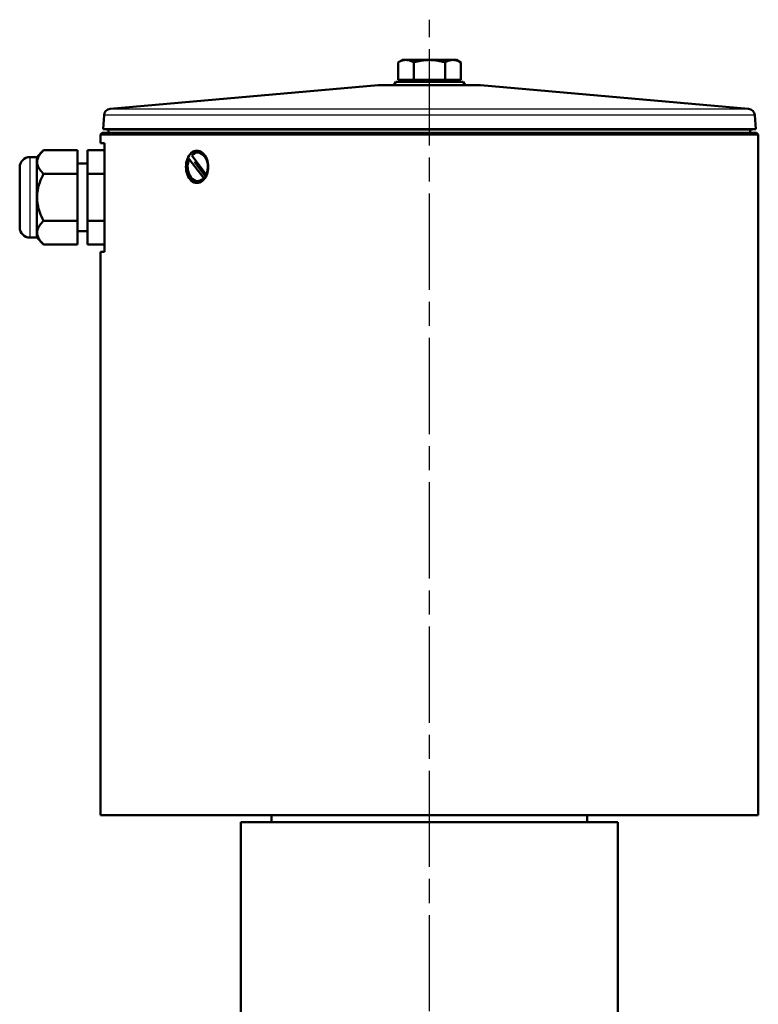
# Model space of a CAD drawing. Header units: millimetres. Extents: x 85 to 931, y 215 to 1219.
# Tile 4 of 5: x 227 to 444, y 926 to 1216. Entities that reach past the tile are written whole.
import ezdxf

# ---------------------------------------------------------------- set-up
doc = ezdxf.new("R2010")
doc.units = ezdxf.units.MM
doc.header["$LTSCALE"] = 5
doc.linetypes.add('CHAIN', pattern=[0.3543, 0.2362, -0.0295, 0.0591, -0.0295])
for name, color, linetype, lineweight in [('Mittellinie(DIN)', 4, 'CHAIN', 25), ('Sichtbare Kanten(DIN)', 7, 'Continuous', 50), ('Sichtbare tangentiale Kanten(DIN)', 3, 'Continuous', 25)]:
    doc.layers.add(name, color=color, linetype=linetype, lineweight=lineweight)

msp = doc.modelspace()

# ---------------------------------------------------------------- linework, layer by layer
at = {"layer": 'Mittellinie(DIN)', "linetype": 'CHAIN', "ltscale": 23.990969}
msp.add_line((347.16, 584.32), (347.16, 1216.38), dxfattribs=at)
at = {"layer": 'Sichtbare Kanten(DIN)'}
for p, q in [((339.16, 1204.51), (337.92, 1203.8)), ((337.92, 1198.71), (337.92, 1203.8)), ((340.23, 1204.51), (339.16, 1204.51)), ((347.16, 1204.51), (340.23, 1204.51)), ((342.54, 1198.71), (342.54, 1203.8)), ((354.09, 1204.51), (347.16, 1204.51)), ((351.78, 1198.71), (351.78, 1203.8)), ((355.16, 1204.51), (354.09, 1204.51)), ((355.16, 1204.51), (356.4, 1203.8)), ((356.4, 1198.71), (356.4, 1203.8)), ((337.24, 1198.11), (336.66, 1197.11)), ((337.24, 1198.11), (357.08, 1198.11)), ((342.54, 1198.71), (337.92, 1198.71)), ((339.85, 1198.71), (339.85, 1198.11)), ((351.78, 1198.71), (342.54, 1198.71)), ((356.4, 1198.71), (351.78, 1198.71)), ((354.48, 1198.71), (354.48, 1198.11)), ((357.08, 1198.11), (357.66, 1197.11)), ((332.07, 1197.11), (253.17, 1190.12)), ((332.25, 1197.11), (362.07, 1197.11)), ((362.25, 1197.11), (441.15, 1190.12)), ((251.35, 1188.26), (251.06, 1184.11)), ((442.97, 1188.26), (443.26, 1184.11)), ((251.06, 1184.11), (443.26, 1184.11)), ((252.06, 1184.04), (251.06, 1184.11)), ((252.06, 1184.04), (442.26, 1184.04)), ((252.66, 1184.04), (252.66, 1183.04)), ((441.66, 1184.04), (441.66, 1183.04)), ((442.26, 1184.04), (443.26, 1184.11)), ((250.81, 1183.04), (250.31, 1182.54)), ((444.01, 1182.54), (250.31, 1182.54)), ((250.31, 1180.04), (250.31, 1182.54)), ((250.81, 1183.04), (443.51, 1183.04)), ((443.51, 1183.04), (444.01, 1182.54)), ((444.01, 982.04), (444.01, 1182.54)), ((231.51, 1175.9), (233.51, 1177.9)), ((243.51, 1177.9), (233.51, 1177.9)), ((243.51, 1170.97), (243.51, 1177.9)), ((251.48, 1177.9), (246.51, 1177.9)), ((246.51, 1177.9), (246.51, 1170.97)), ((251.48, 1180.04), (250.31, 1180.04)), ((251.48, 1180.04), (251.48, 1148.04)), ((231.51, 1175.9), (229.51, 1175.9)), ((231.51, 1175.9), (231.51, 1152.19)), ((276.44, 1175.31), (276.56, 1175.31)), ((280.72, 1169.68), (276.44, 1175.31)), ((277.17, 1176.41), (281.44, 1170.78)), ((278.94, 1177.24), (279.07, 1177.24)), ((226.51, 1155.19), (226.51, 1172.9)), ((246.51, 1174.04), (243.51, 1174.04)), ((277.95, 1174.52), (281.04, 1170.46)), ((243.51, 1170.97), (233.51, 1170.97)), ((243.51, 1157.12), (243.51, 1170.97)), ((251.48, 1170.97), (246.51, 1170.97)), ((246.51, 1170.97), (246.51, 1157.12)), ((278.94, 1168.84), (279.07, 1168.84)), ((280.84, 1169.68), (280.72, 1169.68)), ((281.44, 1170.78), (281.57, 1170.78)), ((243.51, 1157.12), (233.51, 1157.12)), ((243.51, 1150.19), (243.51, 1157.12)), ((251.48, 1157.12), (246.51, 1157.12)), ((246.51, 1157.12), (246.51, 1150.19)), ((231.51, 1152.19), (229.51, 1152.19)), ((231.51, 1152.19), (233.51, 1150.19)), ((246.51, 1154.04), (243.51, 1154.04)), ((243.51, 1150.19), (233.51, 1150.19)), ((251.48, 1150.19), (246.51, 1150.19)), ((250.31, 1148.04), (251.48, 1148.04)), ((250.31, 982.04), (250.31, 1148.04)), ((250.31, 982.04), (444.01, 982.04)), ((300.66, 982.04), (300.66, 980.04)), ((393.66, 982.04), (393.66, 980.04)), ((291.66, 980.04), (402.66, 980.04)), ((291.66, 980.04), (291.66, 913.04)), ((402.66, 980.04), (402.66, 913.04))]:
    msp.add_line(p, q, dxfattribs=at)
at = {"layer": 'Sichtbare Kanten(DIN)', "flags": 128}
for points in [[(340.23, 1204.51), (340.14, 1204.51), (340.05, 1204.51), (339.96, 1204.5), (339.86, 1204.49), (339.77, 1204.48), (339.68, 1204.47), (339.59, 1204.45), (339.49, 1204.44), (339.4, 1204.42), (339.31, 1204.39), (339.22, 1204.37), (339.12, 1204.34), (339.03, 1204.31), (338.93, 1204.28), (338.83, 1204.24), (338.74, 1204.2), (338.64, 1204.16), (338.54, 1204.12), (338.44, 1204.07), (338.34, 1204.02), (338.24, 1203.97), (338.14, 1203.92), (338.03, 1203.86), (337.92, 1203.8)], [(342.54, 1203.8), (342.44, 1203.86), (342.33, 1203.92), (342.23, 1203.97), (342.13, 1204.02), (342.03, 1204.07), (341.93, 1204.12), (341.83, 1204.16), (341.73, 1204.2), (341.63, 1204.24), (341.54, 1204.28), (341.44, 1204.31), (341.35, 1204.34), (341.25, 1204.37), (341.16, 1204.39), (341.06, 1204.42), (340.97, 1204.44), (340.88, 1204.45), (340.79, 1204.47), (340.69, 1204.48), (340.6, 1204.49), (340.51, 1204.5), (340.42, 1204.51), (340.33, 1204.51), (340.23, 1204.51)], [(347.16, 1204.51), (346.98, 1204.51), (346.79, 1204.51), (346.61, 1204.5), (346.42, 1204.49), (346.24, 1204.48), (346.05, 1204.47), (345.87, 1204.45), (345.68, 1204.44), (345.5, 1204.42), (345.31, 1204.39), (345.12, 1204.37), (344.94, 1204.34), (344.75, 1204.31), (344.56, 1204.28), (344.36, 1204.24), (344.17, 1204.2), (343.97, 1204.16), (343.78, 1204.12), (343.58, 1204.07), (343.38, 1204.02), (343.17, 1203.97), (342.96, 1203.92), (342.76, 1203.86), (342.54, 1203.8)], [(351.78, 1203.8), (351.57, 1203.86), (351.36, 1203.92), (351.15, 1203.97), (350.95, 1204.02), (350.75, 1204.07), (350.55, 1204.12), (350.35, 1204.16), (350.15, 1204.2), (349.96, 1204.24), (349.77, 1204.28), (349.58, 1204.31), (349.39, 1204.34), (349.2, 1204.37), (349.01, 1204.39), (348.82, 1204.42), (348.64, 1204.44), (348.45, 1204.45), (348.27, 1204.47), (348.08, 1204.48), (347.9, 1204.49), (347.72, 1204.5), (347.53, 1204.51), (347.35, 1204.51), (347.16, 1204.51)], [(354.09, 1204.51), (354, 1204.51), (353.9, 1204.51), (353.81, 1204.5), (353.72, 1204.49), (353.63, 1204.48), (353.54, 1204.47), (353.44, 1204.45), (353.35, 1204.44), (353.26, 1204.42), (353.17, 1204.39), (353.07, 1204.37), (352.98, 1204.34), (352.88, 1204.31), (352.79, 1204.28), (352.69, 1204.24), (352.59, 1204.2), (352.5, 1204.16), (352.4, 1204.12), (352.3, 1204.07), (352.2, 1204.02), (352.09, 1203.97), (351.99, 1203.92), (351.89, 1203.86), (351.78, 1203.8)], [(356.4, 1203.8), (356.29, 1203.86), (356.19, 1203.92), (356.08, 1203.97), (355.98, 1204.02), (355.88, 1204.07), (355.78, 1204.12), (355.68, 1204.16), (355.59, 1204.2), (355.49, 1204.24), (355.39, 1204.28), (355.3, 1204.31), (355.2, 1204.34), (355.11, 1204.37), (355.01, 1204.39), (354.92, 1204.42), (354.83, 1204.44), (354.74, 1204.45), (354.64, 1204.47), (354.55, 1204.48), (354.46, 1204.49), (354.37, 1204.5), (354.27, 1204.51), (354.18, 1204.51), (354.09, 1204.51)], [(233.51, 1177.9), (233.2, 1177.57), (232.91, 1177.26), (232.67, 1176.95), (232.45, 1176.65), (232.26, 1176.36), (232.09, 1176.07), (231.96, 1175.79), (231.85, 1175.52), (231.76, 1175.24), (231.7, 1174.97), (231.67, 1174.7), (231.66, 1174.44), (231.67, 1174.17), (231.7, 1173.9), (231.76, 1173.63), (231.85, 1173.36), (231.96, 1173.08), (232.09, 1172.8), (232.26, 1172.51), (232.45, 1172.22), (232.67, 1171.92), (232.91, 1171.62), (233.2, 1171.3), (233.51, 1170.97)], [(278.68, 1168.29), (278.26, 1168.34), (277.83, 1168.46), (277.42, 1168.66), (277.04, 1168.95), (276.69, 1169.3), (276.39, 1169.7), (276.12, 1170.16), (275.89, 1170.68), (275.71, 1171.24), (275.58, 1171.84), (275.5, 1172.44), (275.48, 1173.04), (275.5, 1173.64), (275.58, 1174.25), (275.71, 1174.85), (275.89, 1175.41), (276.12, 1175.93), (276.39, 1176.39), (276.69, 1176.79), (277.04, 1177.14), (277.42, 1177.43), (277.83, 1177.63), (278.26, 1177.75), (278.68, 1177.79)], [(278.68, 1177.79), (279.1, 1177.75), (279.53, 1177.63), (279.96, 1177.43), (280.36, 1177.14), (280.72, 1176.79), (281.05, 1176.39), (281.33, 1175.93), (281.58, 1175.41), (281.78, 1174.85), (281.92, 1174.25), (282.01, 1173.64), (282.04, 1173.04), (282.01, 1172.44), (281.92, 1171.84), (281.78, 1171.24), (281.58, 1170.68), (281.33, 1170.16), (281.05, 1169.7), (280.72, 1169.3), (280.36, 1168.95), (279.96, 1168.66), (279.53, 1168.46), (279.1, 1168.34), (278.68, 1168.29)], [(233.51, 1170.97), (233.2, 1170.32), (232.91, 1169.68), (232.67, 1169.07), (232.45, 1168.47), (232.26, 1167.89), (232.09, 1167.32), (231.96, 1166.76), (231.85, 1166.21), (231.76, 1165.66), (231.7, 1165.12), (231.67, 1164.58), (231.66, 1164.04), (231.67, 1163.51), (231.7, 1162.97), (231.76, 1162.43), (231.85, 1161.88), (231.96, 1161.33), (232.09, 1160.77), (232.26, 1160.2), (232.45, 1159.62), (232.67, 1159.02), (232.91, 1158.4), (233.2, 1157.77), (233.51, 1157.12)], [(233.51, 1157.12), (233.2, 1156.79), (232.91, 1156.47), (232.67, 1156.16), (232.45, 1155.87), (232.26, 1155.57), (232.09, 1155.29), (231.96, 1155.01), (231.85, 1154.73), (231.76, 1154.46), (231.7, 1154.19), (231.67, 1153.92), (231.66, 1153.65), (231.67, 1153.38), (231.7, 1153.11), (231.76, 1152.84), (231.85, 1152.57), (231.96, 1152.3), (232.09, 1152.01), (232.26, 1151.73), (232.45, 1151.44), (232.67, 1151.14), (232.91, 1150.83), (233.2, 1150.52), (233.51, 1150.19)]]:
    msp.add_lwpolyline(points, dxfattribs=at)
at = {"layer": 'Sichtbare Kanten(DIN)'}
for centre, radius, start, end in [((332.25, 1195.11), 2, 90, 95.0632), ((362.07, 1195.11), 2, 84.9368, 90), ((253.35, 1188.12), 2, 95.0632, 176), ((440.97, 1188.12), 2, 4, 84.9368), ((229.51, 1172.9), 3, 90, 180), ((229.51, 1155.19), 3, 180, 270)]:
    msp.add_arc(centre, radius, start, end, dxfattribs=at)
for major_axis in [(0, 4.2), (0, -4.2)]:
    msp.add_ellipse((278.94, 1173.04), major_axis=major_axis, ratio=0.707107, start_param=4.143796, end_param=6.9239, dxfattribs=at)
at = {"layer": 'Sichtbare tangentiale Kanten(DIN)'}
for p, q in [((362.25, 1197.11), (332.07, 1197.11)), ((253.17, 1190.12), (441.15, 1190.12)), ((442.97, 1188.26), (251.35, 1188.26)), ((229.51, 1175.9), (229.51, 1152.19))]:
    msp.add_line(p, q, dxfattribs=at)

doc.saveas('drawing.dxf')
